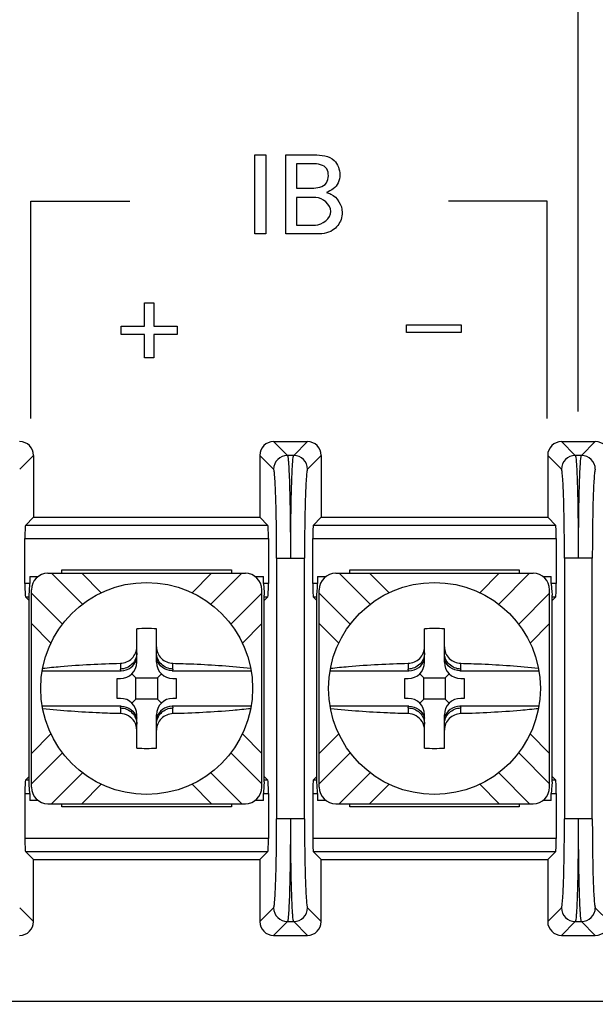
# Model space of a CAD drawing. Header units: inches. Extents: x 0 to 34, y 0 to 22.
# Tile 37 of 55: x 17.855 to 18.292, y 14.812 to 15.56. Entities that reach past the tile are written whole.
import ezdxf

# ---------------------------------------------------------------- set-up
doc = ezdxf.new("R2010")
doc.units = ezdxf.units.IN
doc.header["$LTSCALE"] = 1.87
doc.header["$MEASUREMENT"] = 0
doc.layers.get('0').update_dxf_attribs({"linetype": 'CONTINUOUS'})
doc.layers.add('DIMENSIONS', color=7, linetype='CONTINUOUS')
doc.styles.get("Standard").update_dxf_attribs({"font": 'txt', "width": 0.8})
doc.dimstyles.new('DIMSTYLE_1', dxfattribs={"dimtxt": 0.125, "dimasz": 0.18, "dimexe": 0.125, "dimexo": 0.0625, "dimgap": 0.09, "dimtad": 0, "dimtih": 1, "dimtoh": 1, "dimlfac": 2, "dimzin": 4, "dimdsep": 46, "dimtxsty": 'STANDARD', "dimblk": '_FILLED', "dimblk1": '_FILLED', "dimblk2": '_FILLED', "dimcen": 0.09, "dimadec": 0, "dimazin": 0, "dimtfac": 1, "dimtofl": 0, "dimtmove": 0, "dimatfit": 3, "dimldrblk": '_FILLED', "dimfxl": 1, "dimtolj": 1, "dimtzin": 4, "dimarcsym": 0})

# ---------------------------------------------------------------- blocks, each defined once
blk = doc.blocks.new('*D0')
at = {"layer": 'DIMENSIONS', "color": 2, "linetype": 'CONTINUOUS'}
blk.add_line((14.15042, 15.05213), (12.19139, 15.05213), dxfattribs=at)
at = {"layer": 'DIMENSIONS', "color": 2, "linetype": 'CONTINUOUS', "insert": (12.12889, 15.11463), "char_height": 0.125, "width": 1.725, "attachment_point": 3, "line_spacing_factor": 0.9}
blk.add_mtext('3X 120.00{\\Ftxt.shx;\\W1.000000;\\H0.125000; }[4.724]', dxfattribs=at)
blk = doc.blocks.new('_FILLED')
at = {"color": 0, "linetype": 'BYBLOCK'}
blk.add_solid([(0, 0), (-1, 0.1736), (-1, -0.1736)], dxfattribs=at)
blk = doc.blocks.new('*D8')
at = {"layer": 'DIMENSIONS', "color": 2, "linetype": 'CONTINUOUS'}
blk.add_line((18.27898, 15.26244), (18.27898, 16.91089), dxfattribs=at)
at = {"layer": 'DIMENSIONS', "color": 2, "linetype": 'CONTINUOUS', "insert": (18.21648, 16.97339), "char_height": 0.125, "width": 1.525, "attachment_point": 1, "rotation": 90, "line_spacing_factor": 0.9}
blk.add_mtext('2X 31.51{\\Ftxt.shx;\\W1.000000;\\H0.125000; }[1.24]', dxfattribs=at)
blk = doc.blocks.new('*D9')
at = {"layer": 'DIMENSIONS', "color": 2, "linetype": 'CONTINUOUS'}
blk.add_line((15.41604, 14.92713), (15.41604, 16.91089), dxfattribs=at)
at = {"layer": 'DIMENSIONS', "color": 2, "linetype": 'CONTINUOUS', "insert": (15.35354, 16.97339), "char_height": 0.125, "width": 1.425, "attachment_point": 1, "rotation": 90, "line_spacing_factor": 0.9}
blk.add_mtext('176.94{\\Ftxt.shx;\\W1.000000;\\H0.125000; }[6.966]', dxfattribs=at)

msp = doc.modelspace()

# ---------------------------------------------------------------- linework, layer by layer
at = {"color": 40, "linetype": 'CONTINUOUS'}
for p, q in [((18.03324, 15.39734), (18.03324, 15.45747)), ((18.03324, 15.45747), (18.04156, 15.45747)), ((18.04156, 15.45747), (18.04156, 15.39734)), ((18.05699, 15.39734), (18.05699, 15.45747)), ((18.05699, 15.45747), (18.07848, 15.45747)), ((18.06507, 15.45065), (18.06507, 15.43207)), ((18.07707, 15.45065), (18.06507, 15.45065)), ((18.06507, 15.43207), (18.07673, 15.43207)), ((17.8632, 15.25723), (17.8632, 15.42222)), ((17.8632, 15.42222), (17.9382, 15.42222)), ((18.06507, 15.42491), (18.06507, 15.40409)), ((18.07964, 15.42491), (18.06507, 15.42491)), ((18.25549, 15.42222), (18.18049, 15.42222)), ((18.25549, 15.25723), (18.25549, 15.42222)), ((18.06507, 15.40409), (18.07931, 15.40409)), ((18.04156, 15.39734), (18.03324, 15.39734)), ((18.0789, 15.39734), (18.05699, 15.39734)), ((17.9495, 15.32728), (17.9495, 15.34503)), ((17.9495, 15.34503), (17.9565, 15.34503)), ((17.9565, 15.34503), (17.9565, 15.32728)), ((17.93176, 15.32088), (17.93176, 15.32728)), ((17.93176, 15.32728), (17.9495, 15.32728)), ((17.9565, 15.32728), (17.97424, 15.32728)), ((17.97424, 15.32728), (17.97424, 15.32088)), ((18.14853, 15.32237), (18.14853, 15.32837)), ((18.14853, 15.32837), (18.19018, 15.32837)), ((18.19018, 15.32837), (18.19018, 15.32237)), ((17.9495, 15.32088), (17.93176, 15.32088)), ((17.9495, 15.30313), (17.9495, 15.32088)), ((17.9565, 15.32088), (17.9565, 15.30313)), ((17.97424, 15.32088), (17.9565, 15.32088)), ((18.19018, 15.32237), (18.14853, 15.32237)), ((17.9565, 15.30313), (17.9495, 15.30313)), ((19.38404, 14.81442), (17.17107, 14.81442))]:
    msp.add_line(p, q, dxfattribs=at)
at = {"color": 7, "linetype": 'CONTINUOUS'}
for p, q in [((18.04763, 15.23963), (18.07333, 15.23963)), ((18.04763, 15.23963), (18.0581, 15.22916)), ((18.06286, 15.22916), (18.07333, 15.23963)), ((18.26638, 15.23963), (18.29208, 15.23963)), ((18.26638, 15.23963), (18.27685, 15.22916)), ((18.28161, 15.22916), (18.29208, 15.23963)), ((17.86506, 15.22914), (17.8546, 15.21868)), ((17.86506, 15.22914), (17.86506, 15.18213)), ((18.03714, 15.22914), (18.03714, 15.18213)), ((18.04761, 15.21868), (18.03714, 15.22914)), ((18.06286, 15.22916), (18.0581, 15.22916)), ((18.08381, 15.22914), (18.07335, 15.21868)), ((18.08381, 15.22914), (18.08381, 15.18213)), ((18.25589, 15.22914), (18.25589, 15.18213)), ((18.26636, 15.21868), (18.25589, 15.22914)), ((18.28161, 15.22916), (18.27685, 15.22916)), ((17.85894, 15.176), (17.86506, 15.18213)), ((17.86506, 15.18213), (18.03714, 15.18213)), ((18.03714, 15.18213), (18.04327, 15.176)), ((18.07769, 15.176), (18.08381, 15.18213)), ((18.08381, 15.18213), (18.25589, 15.18213)), ((18.25589, 15.18213), (18.26202, 15.176)), ((18.04327, 15.176), (17.85894, 15.176)), ((18.26202, 15.176), (18.07769, 15.176)), ((17.8586, 15.13178), (17.8586, 15.16601)), ((17.8586, 15.16601), (18.0436, 15.16601)), ((18.0436, 15.16601), (18.0436, 15.13178)), ((18.07735, 15.13178), (18.07735, 15.16601)), ((18.07735, 15.16601), (18.26235, 15.16601)), ((18.26235, 15.16601), (18.26235, 15.13178)), ((18.04989, 15.15122), (18.04989, 14.95304)), ((18.04989, 15.15121), (18.07085, 15.15121)), ((18.07107, 14.95303), (18.07107, 15.15122)), ((18.26864, 15.15122), (18.26864, 14.95304)), ((18.2896, 15.15121), (18.26864, 15.15121)), ((18.28982, 14.95303), (18.28982, 15.15122)), ((17.8623, 15.13713), (17.8623, 15.13178)), ((17.8623, 15.13713), (17.8686, 15.13713)), ((17.87609, 15.13964), (18.02611, 15.13964)), ((17.87877, 15.13964), (17.90232, 15.11608)), ((17.8867, 15.13964), (17.8867, 15.14213)), ((17.8867, 15.14213), (18.01551, 15.14213)), ((17.90183, 15.13964), (17.9166, 15.12486)), ((17.98561, 15.12486), (18.00038, 15.13964)), ((18.02344, 15.13964), (17.99989, 15.11608)), ((18.01551, 15.14213), (18.01551, 15.13964)), ((18.03361, 15.13713), (18.03991, 15.13713)), ((18.03991, 15.13178), (18.03991, 15.13713)), ((18.08105, 15.13713), (18.08105, 15.13178)), ((18.08105, 15.13713), (18.08735, 15.13713)), ((18.09484, 15.13964), (18.24486, 15.13964)), ((18.09752, 15.13964), (18.12107, 15.11608)), ((18.10545, 15.13964), (18.10545, 15.14213)), ((18.10545, 15.14213), (18.23426, 15.14213)), ((18.12058, 15.13964), (18.13535, 15.12486)), ((18.20436, 15.12486), (18.21913, 15.13964)), ((18.24219, 15.13964), (18.21864, 15.11608)), ((18.23426, 15.14213), (18.23426, 15.13964)), ((18.25236, 15.13713), (18.25866, 15.13713)), ((18.25866, 15.13178), (18.25866, 15.13713)), ((17.8623, 15.13178), (17.8586, 15.13178)), ((17.86196, 15.12627), (17.86216, 15.12836)), ((18.0436, 15.13178), (18.03991, 15.13178)), ((18.03991, 15.13178), (18.04034, 15.12535)), ((18.08105, 15.13178), (18.07735, 15.13178)), ((18.08071, 15.12627), (18.08091, 15.12836)), ((18.26235, 15.13178), (18.25866, 15.13178)), ((18.25866, 15.13178), (18.25909, 15.12535)), ((17.85894, 15.12179), (17.86185, 15.12179)), ((17.86146, 15.11927), (17.85894, 15.12179)), ((17.8617, 15.12312), (17.86196, 15.12627)), ((17.8617, 14.98113), (17.8617, 15.12312)), ((17.86359, 14.97712), (17.86359, 15.12714)), ((17.86359, 15.12447), (17.88711, 15.10096)), ((18.03861, 15.12447), (18.0151, 15.10096)), ((18.03861, 14.97712), (18.03861, 15.12714)), ((18.04034, 15.12535), (18.04049, 15.12376)), ((18.04036, 15.12179), (18.04327, 15.12179)), ((18.04049, 15.12376), (18.04051, 15.12312)), ((18.04051, 14.98113), (18.04051, 15.12312)), ((18.04327, 15.12179), (18.04075, 15.11927)), ((18.07769, 15.12179), (18.0806, 15.12179)), ((18.08021, 15.11927), (18.07769, 15.12179)), ((18.08045, 15.12312), (18.08071, 15.12627)), ((18.08045, 14.98113), (18.08045, 15.12312)), ((18.08234, 14.97712), (18.08234, 15.12714)), ((18.08234, 15.12447), (18.10586, 15.10096)), ((18.25736, 15.12447), (18.23385, 15.10096)), ((18.25736, 14.97712), (18.25736, 15.12714)), ((18.25909, 15.12535), (18.25924, 15.12376)), ((18.25911, 15.12179), (18.26202, 15.12179)), ((18.25924, 15.12376), (18.25926, 15.12312)), ((18.25926, 14.98113), (18.25926, 15.12312)), ((18.26202, 15.12179), (18.2595, 15.11927)), ((17.87837, 15.08663), (17.86359, 15.10141)), ((18.03861, 15.10141), (18.02384, 15.08663)), ((18.09712, 15.08663), (18.08234, 15.10141)), ((18.25736, 15.10141), (18.24259, 15.08663)), ((17.9436, 15.07213), (17.9436, 15.09749)), ((17.9586, 15.07213), (17.9586, 15.09749)), ((18.16235, 15.07213), (18.16235, 15.09749)), ((18.17735, 15.07213), (18.17735, 15.09749)), ((17.9311, 15.07125), (17.9311, 15.06691)), ((17.9711, 15.06691), (17.9711, 15.07125)), ((18.14985, 15.07125), (18.14985, 15.06691)), ((18.18985, 15.06691), (18.18985, 15.07125)), ((17.87174, 15.06562), (17.93172, 15.06562)), ((17.94295, 15.06028), (17.93994, 15.06329)), ((17.95925, 15.06028), (17.96227, 15.06329)), ((17.97049, 15.06562), (18.03046, 15.06562)), ((18.09049, 15.06562), (18.15047, 15.06562)), ((18.1617, 15.06028), (18.15869, 15.06329)), ((18.178, 15.06028), (18.18102, 15.06329)), ((18.18924, 15.06562), (18.24921, 15.06562)), ((17.92864, 15.04463), (17.92864, 15.05963)), ((17.92864, 15.05963), (17.9311, 15.05963)), ((17.94295, 15.04398), (17.94295, 15.06028)), ((17.94295, 15.06028), (17.95925, 15.06028)), ((17.95925, 15.06028), (17.95925, 15.04398)), ((17.9711, 15.05963), (17.97357, 15.05963)), ((17.97357, 15.05963), (17.97357, 15.04463)), ((18.14739, 15.04463), (18.14739, 15.05963)), ((18.14739, 15.05963), (18.14985, 15.05963)), ((18.1617, 15.04398), (18.1617, 15.06028)), ((18.1617, 15.06028), (18.178, 15.06028)), ((18.178, 15.06028), (18.178, 15.04398)), ((18.18985, 15.05963), (18.19232, 15.05963)), ((18.19232, 15.05963), (18.19232, 15.04463)), ((17.93172, 15.03863), (17.87174, 15.03863)), ((17.9311, 15.04463), (17.92864, 15.04463)), ((17.94295, 15.04398), (17.93994, 15.04097)), ((17.95925, 15.04398), (17.94295, 15.04398)), ((17.95925, 15.04398), (17.96227, 15.04097)), ((18.03046, 15.03863), (17.97049, 15.03863)), ((17.97357, 15.04463), (17.9711, 15.04463)), ((18.15047, 15.03863), (18.09049, 15.03863)), ((18.14985, 15.04463), (18.14739, 15.04463)), ((18.1617, 15.04398), (18.15869, 15.04097)), ((18.178, 15.04398), (18.1617, 15.04398)), ((18.178, 15.04398), (18.18102, 15.04097)), ((18.24921, 15.03863), (18.18924, 15.03863)), ((18.19232, 15.04463), (18.18985, 15.04463)), ((17.9311, 15.03734), (17.9311, 15.03301)), ((17.9436, 15.00677), (17.9436, 15.03213)), ((17.9586, 15.00677), (17.9586, 15.03213)), ((17.9711, 15.03301), (17.9711, 15.03734)), ((18.14985, 15.03734), (18.14985, 15.03301)), ((18.16235, 15.00677), (18.16235, 15.03213)), ((18.17735, 15.00677), (18.17735, 15.03213)), ((18.18985, 15.03301), (18.18985, 15.03734)), ((17.86359, 15.00285), (17.87837, 15.01763)), ((18.02384, 15.01763), (18.03861, 15.00285)), ((18.08234, 15.00285), (18.09712, 15.01763)), ((18.24259, 15.01763), (18.25736, 15.00285)), ((17.88711, 15.0033), (17.86359, 14.97979)), ((18.0151, 15.0033), (18.03861, 14.97979)), ((18.10586, 15.0033), (18.08234, 14.97979)), ((18.23385, 15.0033), (18.25736, 14.97979)), ((17.90232, 14.98817), (17.87877, 14.96462)), ((17.99989, 14.98817), (18.02344, 14.96462)), ((18.12107, 14.98817), (18.09752, 14.96462)), ((18.21864, 14.98817), (18.24219, 14.96462)), ((17.86146, 14.98498), (17.85894, 14.98246)), ((17.86185, 14.98246), (17.85894, 14.98246)), ((17.86172, 14.98049), (17.8617, 14.98113)), ((17.86186, 14.9789), (17.86172, 14.98049)), ((17.8623, 14.97247), (17.86186, 14.9789)), ((17.9166, 14.9794), (17.90183, 14.96462)), ((18.00038, 14.96462), (17.98561, 14.9794)), ((18.04051, 14.98113), (18.04025, 14.97798)), ((18.04327, 14.98246), (18.04036, 14.98246)), ((18.04075, 14.98498), (18.04327, 14.98246)), ((18.08021, 14.98498), (18.07769, 14.98246)), ((18.0806, 14.98246), (18.07769, 14.98246)), ((18.08047, 14.98049), (18.08045, 14.98113)), ((18.08061, 14.9789), (18.08047, 14.98049)), ((18.08105, 14.97247), (18.08061, 14.9789)), ((18.13535, 14.9794), (18.12058, 14.96462)), ((18.21913, 14.96462), (18.20436, 14.9794)), ((18.25926, 14.98113), (18.259, 14.97798)), ((18.26202, 14.98246), (18.25911, 14.98246)), ((18.2595, 14.98498), (18.26202, 14.98246)), ((17.8586, 14.97247), (17.8586, 14.93824)), ((17.8586, 14.97247), (17.8623, 14.97247)), ((17.8623, 14.97247), (17.8623, 14.96713)), ((18.03991, 14.96713), (18.03991, 14.97247)), ((18.03991, 14.97247), (18.0436, 14.97247)), ((18.04025, 14.97798), (18.04005, 14.97589)), ((18.0436, 14.97247), (18.0436, 14.93824)), ((18.07735, 14.97247), (18.07735, 14.93824)), ((18.07735, 14.97247), (18.08105, 14.97247)), ((18.08105, 14.97247), (18.08105, 14.96713)), ((18.25866, 14.96713), (18.25866, 14.97247)), ((18.25866, 14.97247), (18.26235, 14.97247)), ((18.259, 14.97798), (18.2588, 14.97589)), ((18.26235, 14.97247), (18.26235, 14.93824)), ((17.8686, 14.96713), (17.8623, 14.96713)), ((17.87609, 14.96462), (18.02611, 14.96462)), ((17.8867, 14.96213), (17.8867, 14.96462)), ((18.01551, 14.96462), (18.01551, 14.96213)), ((18.03991, 14.96713), (18.03361, 14.96713)), ((18.08735, 14.96713), (18.08105, 14.96713)), ((18.09484, 14.96462), (18.24486, 14.96462)), ((18.10545, 14.96213), (18.10545, 14.96462)), ((18.23426, 14.96462), (18.23426, 14.96213)), ((18.25866, 14.96713), (18.25236, 14.96713)), ((18.01551, 14.96213), (17.8867, 14.96213)), ((18.23426, 14.96213), (18.10545, 14.96213)), ((18.07085, 14.95305), (18.04989, 14.95305)), ((18.2896, 14.95305), (18.26864, 14.95305)), ((18.0436, 14.93824), (17.8586, 14.93824)), ((18.26235, 14.93824), (18.07735, 14.93824)), ((17.85894, 14.92825), (18.04327, 14.92825)), ((17.85894, 14.92825), (17.86506, 14.92213)), ((18.04327, 14.92825), (18.03714, 14.92213)), ((18.07769, 14.92825), (18.26202, 14.92825)), ((18.07769, 14.92825), (18.08381, 14.92213)), ((18.26202, 14.92825), (18.25589, 14.92213)), ((17.86506, 14.87511), (17.86506, 14.92213)), ((17.86506, 14.92213), (18.03714, 14.92213)), ((18.03714, 14.92213), (18.03714, 14.87511)), ((18.08381, 14.87511), (18.08381, 14.92213)), ((18.08381, 14.92213), (18.25589, 14.92213)), ((18.25589, 14.92213), (18.25589, 14.87511)), ((17.8546, 14.88558), (17.86506, 14.87511)), ((18.03714, 14.87511), (18.04761, 14.88558)), ((18.07335, 14.88558), (18.08381, 14.87511)), ((18.25589, 14.87511), (18.26636, 14.88558)), ((18.2921, 14.88558), (18.30256, 14.87511)), ((18.0581, 14.87509), (18.04763, 14.86463)), ((18.0581, 14.87509), (18.06286, 14.87509)), ((18.07333, 14.86463), (18.06286, 14.87509)), ((18.27685, 14.87509), (18.26638, 14.86463)), ((18.27685, 14.87509), (18.28161, 14.87509)), ((18.29208, 14.86463), (18.28161, 14.87509)), ((18.04763, 14.86463), (18.07333, 14.86463)), ((18.26638, 14.86463), (18.29208, 14.86463))]:
    msp.add_line(p, q, dxfattribs=at)
for centre in [(17.9511, 15.05213), (18.16985, 15.05213)]:
    msp.add_circle(centre, 0.0805, dxfattribs=at)
for centre, radius, start, end in [((18.05811, 15.21866), 0.0105, 90.08419, 179.91581), ((18.06285, 15.21866), 0.0105, 0.08419, 89.91582), ((18.27686, 15.21866), 0.0105, 90.08419, 179.91581), ((18.2816, 15.21866), 0.0105, 0.08419, 89.91582), ((17.87609, 15.12714), 0.0125, 90, 180), ((18.02611, 15.12714), 0.0125, 0, 90), ((18.09484, 15.12714), 0.0125, 90, 180), ((18.24486, 15.12714), 0.0125, 0, 90), ((17.81565, 15.13199), 0.04665, 355.53459, 358.31734), ((17.82206, 15.1318), 0.04024, 358.32993, 359.98105), ((18.0344, 15.13199), 0.04665, 355.53459, 358.31734), ((18.04081, 15.1318), 0.04024, 358.32993, 359.98105), ((17.9511, 14.88479), 0.21283, 87.98048, 92.01952), ((18.16985, 14.88479), 0.21283, 87.98048, 92.01952), ((17.9311, 15.07213), 0.0125, 270, 360), ((17.9711, 15.07213), 0.0125, 180, 270), ((18.14985, 15.07213), 0.0125, 270, 360), ((18.18985, 15.07213), 0.0125, 180, 270), ((17.9311, 15.03213), 0.0125, 0, 90), ((17.9711, 15.03213), 0.0125, 90, 180), ((18.14985, 15.03213), 0.0125, 0, 90), ((18.18985, 15.03213), 0.0125, 90, 180), ((17.9511, 15.21946), 0.21282, 267.98044, 272.01956), ((18.16985, 15.21946), 0.21282, 267.98044, 272.01956), ((17.87609, 14.97712), 0.0125, 180, 270), ((18.02611, 14.97712), 0.0125, 270, 360), ((18.08015, 14.97246), 0.04024, 178.32989, 179.98104), ((18.08656, 14.97226), 0.04665, 175.53455, 178.3173), ((18.09484, 14.97712), 0.0125, 180, 270), ((18.24486, 14.97712), 0.0125, 270, 360), ((18.2989, 14.97246), 0.04024, 178.32989, 179.98104), ((18.30531, 14.97226), 0.04665, 175.53455, 178.3173), ((18.05811, 14.88559), 0.0105, 180.08419, 269.91582), ((18.06285, 14.88559), 0.0105, 270.08419, 359.91581), ((18.27686, 14.88559), 0.0105, 180.08419, 269.91582), ((18.2816, 14.88559), 0.0105, 270.08419, 359.91581)]:
    msp.add_arc(centre, radius, start, end, dxfattribs=at)
for centre, major_axis, ratio, start_param, end_param in [((17.85457, 15.22913), (0.00743, 0.00743), 0.998783, -0.784789, 0.784789), ((18.04764, 15.22913), (0.00743, -0.00743), 0.998783, 2.356803, 3.926382), ((18.07332, 15.22913), (0.00743, 0.00743), 0.998783, -0.784789, 0.784789), ((18.26639, 15.22913), (0.00743, -0.00743), 0.998783, 2.356803, 3.926382), ((18.29207, 15.22913), (0.00743, 0.00743), 0.998783, -0.784789, 0.784789), ((17.85895, 15.16601), (0, 0.01), 0.034921, 0.034907, 1.570796), ((18.04326, 15.16601), (0, 0.01), 0.034921, -1.570796, -0.034907), ((18.0777, 15.16601), (0, 0.01), 0.034921, 0.034907, 1.570796), ((18.26201, 15.16601), (0, 0.01), 0.034921, -1.570796, -0.034907), ((17.85895, 15.13178), (0, 0.01), 0.034921, -4.712389, -3.176499), ((18.04326, 15.13178), (0, 0.01), 0.034921, -3.106686, -1.570796), ((18.0777, 15.13178), (0, 0.01), 0.034921, -4.712389, -3.176499), ((18.26201, 15.13178), (0, 0.01), 0.034921, -3.106686, -1.570796), ((17.85895, 14.97247), (0, 0.01), 0.034921, 0.034907, 1.570796), ((18.04326, 14.97247), (0, 0.01), 0.034921, -1.570796, -0.034907), ((18.0777, 14.97247), (0, 0.01), 0.034921, 0.034907, 1.570796), ((18.26201, 14.97247), (0, 0.01), 0.034921, -1.570796, -0.034907), ((17.85895, 14.93824), (0, 0.01), 0.034921, -4.712389, -3.176499), ((18.04326, 14.93824), (0, 0.01), 0.034921, -3.106686, -1.570796), ((18.0777, 14.93824), (0, 0.01), 0.034921, -4.712389, -3.176499), ((18.26201, 14.93824), (0, 0.01), 0.034921, -3.106686, -1.570796), ((17.85457, 14.87512), (-0.00743, 0.00743), 0.998783, 2.356803, 3.926382), ((18.04764, 14.87512), (0.00743, 0.00743), 0.998783, 2.356803, 3.926382), ((18.07332, 14.87512), (-0.00743, 0.00743), 0.998783, 2.356803, 3.926382), ((18.26639, 14.87512), (0.00743, 0.00743), 0.998783, 2.356803, 3.926382), ((18.29207, 14.87512), (-0.00743, 0.00743), 0.998783, 2.356803, 3.926382)]:
    msp.add_ellipse(centre, major_axis=major_axis, ratio=ratio, start_param=start_param, end_param=end_param, dxfattribs=at)
at = {"color": 40, "linetype": 'CONTINUOUS'}
for points in [[(18.07848, 15.45747), (18.08375, 15.45747), (18.08988, 15.45674), (18.09364, 15.45306)], [(18.09364, 15.45306), (18.0964, 15.45038), (18.09789, 15.44617), (18.09789, 15.44232)], [(18.09114, 15.4145), (18.09114, 15.41967), (18.08481, 15.42491), (18.07964, 15.42491)], [(18.07931, 15.40409), (18.08456, 15.40409), (18.09114, 15.40925), (18.09114, 15.4145)], [(18.09247, 15.40009), (18.08862, 15.39754), (18.08352, 15.39734), (18.0789, 15.39734)]]:
    msp.add_open_spline(points, degree=3, dxfattribs=at)
for points, knots in [([(18.08923, 15.44157), (18.08923, 15.44337), (18.08827, 15.44962), (18.08092, 15.45065), (18.07707, 15.45065)], [0, 0, 0, 0, 0.318301, 1, 1, 1, 1]), ([(18.09789, 15.44232), (18.09789, 15.44023), (18.09705, 15.43402), (18.09137, 15.4301), (18.08773, 15.42874)], [0, 0, 0, 0, 0.349424, 1, 1, 1, 1]), ([(18.07673, 15.43207), (18.08062, 15.43207), (18.08781, 15.4334), (18.08923, 15.43967), (18.08923, 15.44157)], [0, 0, 0, 0, 0.671245, 1, 1, 1, 1]), ([(18.08773, 15.42874), (18.08886, 15.42842), (18.09524, 15.42661), (18.09972, 15.41919), (18.09972, 15.41375)], [0, 0, 0, 0, 0.178307, 1, 1, 1, 1]), ([(18.09972, 15.41375), (18.09972, 15.41193), (18.09896, 15.40659), (18.09537, 15.40202), (18.09247, 15.40009)], [0, 0, 0, 0, 0.342957, 1, 1, 1, 1])]:
    msp.add_open_spline(points, degree=3, knots=knots, dxfattribs=at)
at = {"color": 7, "linetype": 'CONTINUOUS'}
for points, knots in [([(18.0581, 15.22916), (18.05824, 15.22899), (18.05837, 15.22829), (18.0586, 15.22699), (18.05879, 15.22495), (18.0591, 15.22092), (18.05942, 15.21432), (18.05975, 15.20473), (18.06002, 15.19317), (18.06022, 15.18008), (18.06034, 15.16592), (18.06037, 15.15617), (18.06037, 15.15121)], [0, 0, 0, 0, 0.008455, 0.025755, 0.051939, 0.086811, 0.181298, 0.305811, 0.455665, 0.625464, 0.809247, 1, 1, 1, 1]), ([(18.06059, 15.15121), (18.06059, 15.15617), (18.06062, 15.16592), (18.06074, 15.18009), (18.06094, 15.19319), (18.06121, 15.20475), (18.06154, 15.21433), (18.06186, 15.22092), (18.06217, 15.22495), (18.06236, 15.22699), (18.06259, 15.22829), (18.06272, 15.22899), (18.06286, 15.22916)], [0, 0, 0, 0, 0.190842, 0.374546, 0.544562, 0.694524, 0.818823, 0.91321, 0.948058, 0.974253, 0.991558, 1, 1, 1, 1]), ([(18.27685, 15.22916), (18.27699, 15.22899), (18.27712, 15.22829), (18.27735, 15.22699), (18.27754, 15.22495), (18.27785, 15.22092), (18.27817, 15.21432), (18.2785, 15.20473), (18.27877, 15.19317), (18.27897, 15.18008), (18.27909, 15.16592), (18.27912, 15.15617), (18.27912, 15.15121)], [0, 0, 0, 0, 0.008455, 0.025755, 0.051939, 0.086811, 0.181298, 0.305811, 0.455665, 0.625464, 0.809247, 1, 1, 1, 1]), ([(18.27934, 15.15121), (18.27934, 15.15617), (18.27937, 15.16592), (18.27949, 15.18009), (18.27969, 15.19319), (18.27996, 15.20475), (18.28029, 15.21433), (18.28061, 15.22092), (18.28092, 15.22495), (18.28111, 15.22699), (18.28134, 15.22829), (18.28147, 15.22899), (18.28161, 15.22916)], [0, 0, 0, 0, 0.190842, 0.374546, 0.544562, 0.694524, 0.818823, 0.91321, 0.948058, 0.974253, 0.991558, 1, 1, 1, 1]), ([(18.04989, 15.15122), (18.04989, 15.15551), (18.04986, 15.16395), (18.04973, 15.1762), (18.04953, 15.18754), (18.04926, 15.19754), (18.04893, 15.20583), (18.04861, 15.21155), (18.0483, 15.21503), (18.04811, 15.21681), (18.04788, 15.21793), (18.04775, 15.21854), (18.04761, 15.21868)], [0, 0, 0, 0, 0.190698, 0.374424, 0.544169, 0.693977, 0.81846, 0.91294, 0.947824, 0.974037, 0.991397, 1, 1, 1, 1]), ([(18.07335, 15.21868), (18.07321, 15.21854), (18.07307, 15.21793), (18.07285, 15.21681), (18.07266, 15.21503), (18.07235, 15.21155), (18.07203, 15.20585), (18.0717, 15.19755), (18.07143, 15.18755), (18.07123, 15.17621), (18.0711, 15.16395), (18.07107, 15.15551), (18.07107, 15.15122)], [0, 0, 0, 0, 0.008589, 0.025952, 0.052175, 0.087034, 0.181414, 0.305683, 0.455601, 0.625565, 0.809213, 1, 1, 1, 1]), ([(18.26864, 15.15122), (18.26864, 15.15551), (18.26861, 15.16395), (18.26848, 15.1762), (18.26828, 15.18754), (18.26801, 15.19754), (18.26768, 15.20583), (18.26736, 15.21155), (18.26705, 15.21503), (18.26686, 15.21681), (18.26663, 15.21793), (18.2665, 15.21854), (18.26636, 15.21868)], [0, 0, 0, 0, 0.190698, 0.374424, 0.544169, 0.693977, 0.81846, 0.91294, 0.947824, 0.974037, 0.991397, 1, 1, 1, 1]), ([(18.2921, 15.21868), (18.29196, 15.21854), (18.29182, 15.21793), (18.2916, 15.21681), (18.29141, 15.21503), (18.2911, 15.21155), (18.29078, 15.20585), (18.29045, 15.19755), (18.29018, 15.18755), (18.28998, 15.17621), (18.28985, 15.16395), (18.28982, 15.15551), (18.28982, 15.15122)], [0, 0, 0, 0, 0.008589, 0.025952, 0.052175, 0.087034, 0.181414, 0.305683, 0.455601, 0.625565, 0.809213, 1, 1, 1, 1]), ([(17.9311, 15.07125), (17.9343, 15.07132), (17.94084, 15.07401), (17.9436, 15.08057), (17.9436, 15.08373)], [0, 0, 0, 0, 0.503153, 1, 1, 1, 1]), ([(17.9586, 15.08373), (17.9586, 15.08057), (17.96137, 15.07401), (17.96791, 15.07132), (17.9711, 15.07125)], [0, 0, 0, 0, 0.496847, 1, 1, 1, 1]), ([(18.14985, 15.07125), (18.15305, 15.07132), (18.15959, 15.07401), (18.16235, 15.08057), (18.16235, 15.08373)], [0, 0, 0, 0, 0.503153, 1, 1, 1, 1]), ([(18.17735, 15.08373), (18.17735, 15.08057), (18.18012, 15.07401), (18.18666, 15.07132), (18.18985, 15.07125)], [0, 0, 0, 0, 0.496847, 1, 1, 1, 1]), ([(17.9436, 15.07926), (17.9436, 15.0761), (17.9409, 15.06951), (17.93429, 15.06691), (17.9311, 15.06691)], [0, 0, 0, 0, 0.497823, 1, 1, 1, 1]), ([(17.9711, 15.06691), (17.96792, 15.06691), (17.96131, 15.06951), (17.9586, 15.0761), (17.9586, 15.07926)], [0, 0, 0, 0, 0.502177, 1, 1, 1, 1]), ([(18.16235, 15.07926), (18.16235, 15.0761), (18.15965, 15.06951), (18.15304, 15.06691), (18.14985, 15.06691)], [0, 0, 0, 0, 0.497823, 1, 1, 1, 1]), ([(18.18985, 15.06691), (18.18667, 15.06691), (18.18006, 15.06951), (18.17735, 15.0761), (18.17735, 15.07926)], [0, 0, 0, 0, 0.502177, 1, 1, 1, 1]), ([(17.87208, 15.06747), (17.87659, 15.06798), (17.89622, 15.06992), (17.91593, 15.07089), (17.9311, 15.07125)], [0, 0, 0, 0, 0.230295, 1, 1, 1, 1]), ([(17.93172, 15.06562), (17.93434, 15.06563), (17.93974, 15.06735), (17.9429, 15.07207), (17.9436, 15.07459)], [0, 0, 0, 0, 0.500117, 1, 1, 1, 1]), ([(17.97049, 15.06562), (17.96787, 15.06562), (17.96247, 15.06735), (17.95931, 15.07207), (17.9586, 15.07459)], [0, 0, 0, 0, 0.500116, 1, 1, 1, 1]), ([(17.9711, 15.07125), (17.97635, 15.07113), (17.99606, 15.07047), (18.01575, 15.0691), (18.03013, 15.06747)], [0, 0, 0, 0, 0.266249, 1, 1, 1, 1]), ([(18.09083, 15.06747), (18.09534, 15.06798), (18.11497, 15.06992), (18.13468, 15.07089), (18.14985, 15.07125)], [0, 0, 0, 0, 0.230295, 1, 1, 1, 1]), ([(18.15047, 15.06562), (18.15309, 15.06563), (18.15849, 15.06735), (18.16165, 15.07207), (18.16235, 15.07459)], [0, 0, 0, 0, 0.500117, 1, 1, 1, 1]), ([(18.18924, 15.06562), (18.18662, 15.06562), (18.18122, 15.06735), (18.17806, 15.07207), (18.17735, 15.07459)], [0, 0, 0, 0, 0.500116, 1, 1, 1, 1]), ([(18.18985, 15.07125), (18.1951, 15.07113), (18.21481, 15.07047), (18.2345, 15.0691), (18.24888, 15.06747)], [0, 0, 0, 0, 0.266249, 1, 1, 1, 1]), ([(17.93172, 15.06562), (17.93162, 15.06572), (17.9313, 15.06609), (17.93111, 15.06657), (17.9311, 15.06691)], [0, 0, 0, 0, 0.290754, 1, 1, 1, 1]), ([(17.9711, 15.06691), (17.9711, 15.06657), (17.9709, 15.06609), (17.97059, 15.06572), (17.97049, 15.06562)], [0, 0, 0, 0, 0.708851, 1, 1, 1, 1]), ([(18.15047, 15.06562), (18.15037, 15.06572), (18.15005, 15.06609), (18.14986, 15.06657), (18.14985, 15.06691)], [0, 0, 0, 0, 0.290754, 1, 1, 1, 1]), ([(18.18985, 15.06691), (18.18985, 15.06657), (18.18965, 15.06609), (18.18934, 15.06572), (18.18924, 15.06562)], [0, 0, 0, 0, 0.708851, 1, 1, 1, 1]), ([(17.9311, 15.03734), (17.93111, 15.03769), (17.9313, 15.03817), (17.93162, 15.03853), (17.93172, 15.03863)], [0, 0, 0, 0, 0.709246, 1, 1, 1, 1]), ([(17.93172, 15.03863), (17.93434, 15.03863), (17.93974, 15.0369), (17.9429, 15.03218), (17.9436, 15.02966)], [0, 0, 0, 0, 0.500118, 1, 1, 1, 1]), ([(17.97049, 15.03863), (17.96787, 15.03863), (17.96247, 15.0369), (17.95931, 15.03218), (17.9586, 15.02966)], [0, 0, 0, 0, 0.500115, 1, 1, 1, 1]), ([(17.97049, 15.03863), (17.97059, 15.03853), (17.9709, 15.03817), (17.9711, 15.03769), (17.9711, 15.03734)], [0, 0, 0, 0, 0.291149, 1, 1, 1, 1]), ([(18.14985, 15.03734), (18.14986, 15.03769), (18.15005, 15.03817), (18.15037, 15.03853), (18.15047, 15.03863)], [0, 0, 0, 0, 0.709246, 1, 1, 1, 1]), ([(18.15047, 15.03863), (18.15309, 15.03863), (18.15849, 15.0369), (18.16165, 15.03218), (18.16235, 15.02966)], [0, 0, 0, 0, 0.500118, 1, 1, 1, 1]), ([(18.18924, 15.03863), (18.18662, 15.03863), (18.18122, 15.0369), (18.17806, 15.03218), (18.17735, 15.02966)], [0, 0, 0, 0, 0.500115, 1, 1, 1, 1]), ([(18.18924, 15.03863), (18.18934, 15.03853), (18.18965, 15.03817), (18.18985, 15.03769), (18.18985, 15.03734)], [0, 0, 0, 0, 0.291149, 1, 1, 1, 1]), ([(17.9311, 15.03301), (17.92586, 15.03313), (17.90615, 15.03378), (17.88646, 15.03515), (17.87208, 15.03679)], [0, 0, 0, 0, 0.266249, 1, 1, 1, 1]), ([(17.9311, 15.03734), (17.93429, 15.03734), (17.9409, 15.03475), (17.9436, 15.02815), (17.9436, 15.025)], [0, 0, 0, 0, 0.502177, 1, 1, 1, 1]), ([(17.94175, 15.02695), (17.94064, 15.02874), (17.93746, 15.03179), (17.93321, 15.03296), (17.9311, 15.03301)], [0, 0, 0, 0, 0.500378, 1, 1, 1, 1]), ([(17.9586, 15.025), (17.9586, 15.02815), (17.96131, 15.03475), (17.96792, 15.03734), (17.9711, 15.03734)], [0, 0, 0, 0, 0.497823, 1, 1, 1, 1]), ([(17.9711, 15.03301), (17.96791, 15.03293), (17.96137, 15.03025), (17.9586, 15.02368), (17.9586, 15.02052)], [0, 0, 0, 0, 0.503157, 1, 1, 1, 1]), ([(18.03013, 15.03679), (18.02562, 15.03627), (18.00599, 15.03434), (17.98628, 15.03336), (17.9711, 15.03301)], [0, 0, 0, 0, 0.230295, 1, 1, 1, 1]), ([(18.14985, 15.03301), (18.14461, 15.03313), (18.1249, 15.03378), (18.10521, 15.03515), (18.09083, 15.03679)], [0, 0, 0, 0, 0.266249, 1, 1, 1, 1]), ([(18.14985, 15.03734), (18.15304, 15.03734), (18.15965, 15.03475), (18.16235, 15.02815), (18.16235, 15.025)], [0, 0, 0, 0, 0.502177, 1, 1, 1, 1]), ([(18.1605, 15.02695), (18.15939, 15.02874), (18.15621, 15.03179), (18.15196, 15.03296), (18.14985, 15.03301)], [0, 0, 0, 0, 0.500378, 1, 1, 1, 1]), ([(18.17735, 15.025), (18.17735, 15.02815), (18.18006, 15.03475), (18.18667, 15.03734), (18.18985, 15.03734)], [0, 0, 0, 0, 0.497823, 1, 1, 1, 1]), ([(18.18985, 15.03301), (18.18666, 15.03293), (18.18012, 15.03025), (18.17735, 15.02368), (18.17735, 15.02052)], [0, 0, 0, 0, 0.503157, 1, 1, 1, 1]), ([(18.24888, 15.03679), (18.24437, 15.03627), (18.22474, 15.03434), (18.20503, 15.03336), (18.18985, 15.03301)], [0, 0, 0, 0, 0.230295, 1, 1, 1, 1]), ([(18.04761, 14.88558), (18.04775, 14.88571), (18.04788, 14.88632), (18.04811, 14.88745), (18.0483, 14.88922), (18.04861, 14.8927), (18.04893, 14.89841), (18.04926, 14.9067), (18.04953, 14.9167), (18.04973, 14.92804), (18.04986, 14.94031), (18.04989, 14.94874), (18.04989, 14.95304)], [0, 0, 0, 0, 0.008589, 0.025952, 0.052175, 0.087034, 0.181415, 0.305683, 0.455601, 0.625565, 0.809213, 1, 1, 1, 1]), ([(18.06037, 14.95305), (18.06037, 14.94808), (18.06034, 14.93834), (18.06022, 14.92417), (18.06002, 14.91107), (18.05975, 14.89951), (18.05942, 14.88993), (18.0591, 14.88333), (18.05879, 14.87931), (18.0586, 14.87726), (18.05837, 14.87596), (18.05824, 14.87526), (18.0581, 14.87509)], [0, 0, 0, 0, 0.190842, 0.374546, 0.544562, 0.694524, 0.818823, 0.91321, 0.948058, 0.974253, 0.991558, 1, 1, 1, 1]), ([(18.06286, 14.87509), (18.06272, 14.87526), (18.06259, 14.87596), (18.06236, 14.87726), (18.06217, 14.87931), (18.06186, 14.88333), (18.06154, 14.88994), (18.06121, 14.89953), (18.06094, 14.91108), (18.06074, 14.92418), (18.06062, 14.93834), (18.06059, 14.94808), (18.06059, 14.95305)], [0, 0, 0, 0, 0.008455, 0.025755, 0.051939, 0.086811, 0.181298, 0.305811, 0.455665, 0.625464, 0.809247, 1, 1, 1, 1]), ([(18.07107, 14.95303), (18.07107, 14.94874), (18.0711, 14.94031), (18.07123, 14.92805), (18.07143, 14.91672), (18.0717, 14.90672), (18.07203, 14.89842), (18.07235, 14.8927), (18.07266, 14.88922), (18.07285, 14.88745), (18.07307, 14.88633), (18.07321, 14.88571), (18.07335, 14.88558)], [0, 0, 0, 0, 0.190698, 0.374424, 0.544169, 0.693977, 0.81846, 0.91294, 0.947824, 0.974037, 0.991397, 1, 1, 1, 1]), ([(18.26636, 14.88558), (18.2665, 14.88571), (18.26663, 14.88632), (18.26686, 14.88745), (18.26705, 14.88922), (18.26736, 14.8927), (18.26768, 14.89841), (18.26801, 14.9067), (18.26828, 14.9167), (18.26848, 14.92804), (18.26861, 14.94031), (18.26864, 14.94874), (18.26864, 14.95304)], [0, 0, 0, 0, 0.008589, 0.025952, 0.052175, 0.087034, 0.181415, 0.305683, 0.455601, 0.625565, 0.809213, 1, 1, 1, 1]), ([(18.27912, 14.95305), (18.27912, 14.94808), (18.27909, 14.93834), (18.27897, 14.92417), (18.27877, 14.91107), (18.2785, 14.89951), (18.27817, 14.88993), (18.27785, 14.88333), (18.27754, 14.87931), (18.27735, 14.87726), (18.27712, 14.87596), (18.27699, 14.87526), (18.27685, 14.87509)], [0, 0, 0, 0, 0.190842, 0.374546, 0.544562, 0.694524, 0.818823, 0.91321, 0.948058, 0.974253, 0.991558, 1, 1, 1, 1]), ([(18.28161, 14.87509), (18.28147, 14.87526), (18.28134, 14.87596), (18.28111, 14.87726), (18.28092, 14.87931), (18.28061, 14.88333), (18.28029, 14.88994), (18.27996, 14.89953), (18.27969, 14.91108), (18.27949, 14.92418), (18.27937, 14.93834), (18.27934, 14.94808), (18.27934, 14.95305)], [0, 0, 0, 0, 0.008455, 0.025755, 0.051939, 0.086811, 0.181298, 0.305811, 0.455665, 0.625464, 0.809247, 1, 1, 1, 1]), ([(18.28982, 14.95303), (18.28982, 14.94874), (18.28985, 14.94031), (18.28998, 14.92805), (18.29018, 14.91672), (18.29045, 14.90672), (18.29078, 14.89842), (18.2911, 14.8927), (18.29141, 14.88922), (18.2916, 14.88745), (18.29182, 14.88633), (18.29196, 14.88571), (18.2921, 14.88558)], [0, 0, 0, 0, 0.190698, 0.374424, 0.544169, 0.693977, 0.81846, 0.91294, 0.947824, 0.974037, 0.991397, 1, 1, 1, 1])]:
    msp.add_open_spline(points, degree=3, knots=knots, dxfattribs=at)
for points in [[(17.9436, 15.02052), (17.9436, 15.02275), (17.94293, 15.02506), (17.94175, 15.02695)], [(18.16235, 15.02052), (18.16235, 15.02275), (18.16168, 15.02506), (18.1605, 15.02695)]]:
    msp.add_open_spline(points, degree=3, dxfattribs=at)

# ---------------------------------------------------------------- dimensions: what is measured, and where the dimension line sits
at = {"layer": 'DIMENSIONS', "color": 2, "linetype": 'CONTINUOUS'}
for feature_location, offset, dtype, origin, text, picture, middle in [((18.27898, 15.26244), (0, 1.64844), 1, (18.89919, 13.88038), '2X <>', '*D8', (18.27898, 17.73589)), ((14.15042, 15.05213), (-1.95902, 0), 0, (18.67773, 12.68992), '3X <>', '*D0', (11.26639, 15.05213))]:
    dim = msp.add_ordinate_dim(feature_location=feature_location, offset=offset, dtype=dtype, origin=origin, text=text, dimstyle='DIMSTYLE_1', override={"dimtad": 1, "dimtih": 0, "dimtoh": 0}, dxfattribs=at)
    dim.commit()
    dim.dimension.update_dxf_attribs({"geometry": picture, "text_midpoint": middle})
dim = msp.add_ordinate_dim(feature_location=(15.41604, 14.92713), offset=(0, 1.98376), dtype=1, origin=(18.89919, 14.86463), dimstyle='DIMSTYLE_1', override={"dimtad": 1, "dimtih": 0, "dimtoh": 0}, dxfattribs=at)
dim.commit()
dim.dimension.update_dxf_attribs({"geometry": '*D9', "text_midpoint": (15.41604, 17.68589)})

doc.saveas('drawing.dxf')
